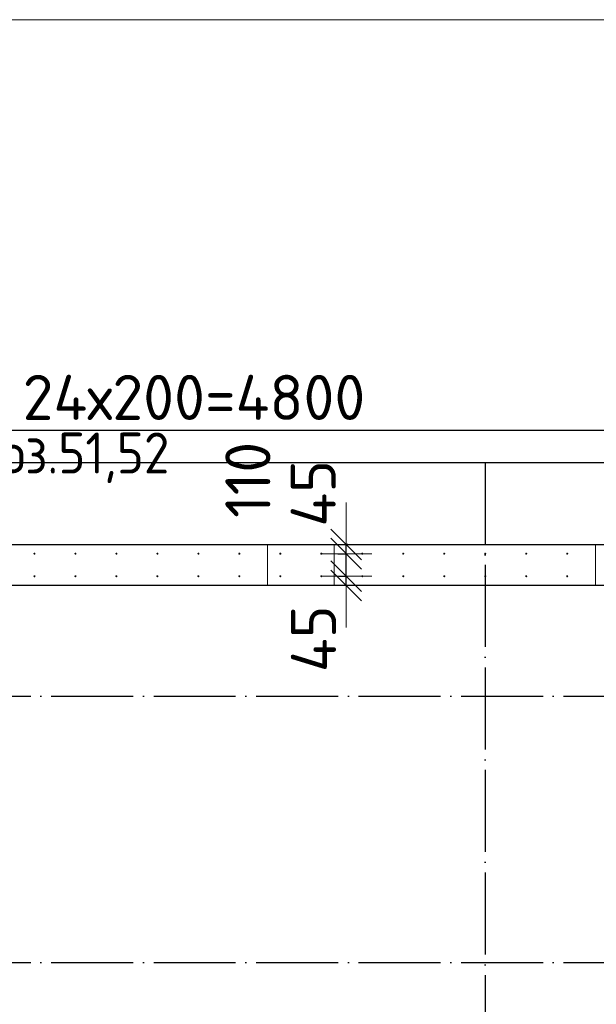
# Model space of a CAD drawing. Header units: millimetres. Extents: x 123094 to 184385, y 26948 to 48500.
# Tile 39 of 104: x 133548 to 136362, y 43697 to 48500. Entities that reach past the tile are written whole.
import ezdxf

# ---------------------------------------------------------------- set-up
doc = ezdxf.new("R2010")
doc.units = ezdxf.units.MM
doc.header["$PDMODE"] = 65
for name, pattern in [('______11', [500, 400, -50, 0, -50]), ('______2', [270, 200, -70]), ('______5', [1100, 800, -100, 100, -100])]:
    doc.linetypes.add(name, pattern=pattern)
for name, color, linetype, lineweight in [('Standard', 7, 'Continuous', 25), ('Арм.стержн. Выпуски', 180, 'Continuous', 35), ('Размерная линия_ общее', 7, 'Continuous', 13), ('Стена_ общее', 7, 'Continuous', 35), ('Фундамент_ общее', 7, 'Continuous', 35)]:
    doc.layers.add(name, color=color, linetype=linetype, lineweight=lineweight)
doc.layers.add('Осевая линия_ общее', color=7, linetype='______5', lineweight=13, true_color=0xa0a0a0)
doc.styles.add('ISOCPEUR', font='ISOCPEUR')
doc.dimstyles.new('DIMSTYLE_3', dxfattribs={"dimtxt": 220, "dimasz": 250, "dimexe": 0, "dimexo": 0, "dimgap": 110, "dimtad": 2, "dimdec": 0, "dimrnd": 5, "dimzin": 12, "dimdsep": 46, "dimtxsty": 'ISOCPEUR', "dimblk1": 'ALL_ML_STRICH', "dimblk2": 'ALL_ML_STRICH', "dimsah": 1, "dimcen": 0, "dimclrd": 7, "dimclre": 256, "dimclrt": 7, "dimadec": 0, "dimazin": 0, "dimtfac": 1, "dimtdec": 0, "dimtix": 1, "dimtmove": 2, "dimatfit": 3, "dimfxl": 0, "dimtzin": 0, "dimlwd": 0, "dimlwe": -3, "dimarcsym": 0})
doc.dimstyles.new('DIMSTYLE_5', dxfattribs={"dimtxt": 220, "dimasz": 250, "dimexe": 0, "dimexo": 0, "dimgap": 110, "dimtad": 2, "dimdec": 0, "dimrnd": 5, "dimzin": 12, "dimdsep": 46, "dimtxsty": 'ISOCPEUR', "dimblk1": 'ALL_ML_STRICH', "dimblk2": 'ALL_ML_STRICH', "dimsah": 1, "dimcen": 0, "dimclrd": 7, "dimclre": 256, "dimclrt": 7, "dimadec": 0, "dimazin": 0, "dimtfac": 1, "dimtdec": 0, "dimtix": 1, "dimtmove": 2, "dimatfit": 3, "dimfxl": 0, "dimtvp": 1.2, "dimtzin": 0, "dimlwd": 0, "dimlwe": -3, "dimarcsym": 0})

# ---------------------------------------------------------------- blocks, each defined once
blk = doc.blocks.new('ALL_ML_STRICH')
at = {"color": 0, "linetype": 'ByBlock', "lineweight": -2}
for p, q in [((0, -0.5), (0, 0.5)), ((-0.3, -0.3), (0.3, 0.3)), ((-1, 0), (0.5, 0))]:
    blk.add_line(p, q, dxfattribs=at)
blk = doc.blocks.new('*D99')
at = {"layer": 'DEFPOINTS', "color": 7, "linetype": 'Continuous', "lineweight": 13, "transparency": 33554687}
for p in [(135086, 45785), (135141.4, 45740), (135180.7, 45740)]:
    blk.add_point(p, dxfattribs=at)
at = {"layer": 'Размерная линия_ общее', "color": 253, "linetype": 'Continuous', "lineweight": -2, "true_color": 0xa0a0a0, "transparency": 33554687}
for p, q in [((135106, 45785), (135141.4, 45785)), ((135160.7, 45740), (135141.4, 45740))]:
    blk.add_line(p, q, dxfattribs=at)
at = {"layer": 'Размерная линия_ общее', "color": 7, "linetype": 'Continuous', "lineweight": -2, "transparency": 33554687}
blk.add_line((135141.4, 45740), (135141.4, 45785), dxfattribs=at)
at = {"layer": 'Размерная линия_ общее', "color": 7, "linetype": 'Continuous', "lineweight": 13, "transparency": 33554687, "xscale": 250, "yscale": 250, "zscale": 250}
for p, rotation in [((135141.4, 45740), 270), ((135141.4, 45785), 90)]:
    blk.add_blockref('ALL_ML_STRICH', p, dxfattribs=dict(at, rotation=rotation))
at = {"layer": 'Размерная линия_ общее', "color": 7, "linetype": 'Continuous', "lineweight": 13, "transparency": 33554687, "insert": (134981.9, 45479.6), "char_height": 220, "width": 440, "attachment_point": 5, "rotation": 90, "style": 'ISOCPEUR'}
blk.add_mtext('\\A1;{45}', dxfattribs=at)
blk = doc.blocks.new('*D100')
at = {"layer": 'DEFPOINTS', "color": 7, "linetype": 'Continuous', "lineweight": 13, "transparency": 33554687}
for p in [(135081, 45895), (135086, 45785), (135141.4, 45785)]:
    blk.add_point(p, dxfattribs=at)
at = {"layer": 'Размерная линия_ общее', "color": 253, "linetype": 'Continuous', "lineweight": -2, "true_color": 0xa0a0a0, "transparency": 33554687}
for p, q in [((135101, 45895), (135141.4, 45895)), ((135106, 45785), (135141.4, 45785))]:
    blk.add_line(p, q, dxfattribs=at)
at = {"layer": 'Размерная линия_ общее', "color": 7, "linetype": 'Continuous', "lineweight": -2, "transparency": 33554687}
blk.add_line((135141.4, 45785), (135141.4, 45895), dxfattribs=at)
at = {"layer": 'Размерная линия_ общее', "color": 7, "linetype": 'Continuous', "lineweight": 13, "transparency": 33554687, "xscale": 250, "yscale": 250, "zscale": 250}
for p, rotation in [((135141.4, 45785), 270), ((135141.4, 45895), 90)]:
    blk.add_blockref('ALL_ML_STRICH', p, dxfattribs=dict(at, rotation=rotation))
at = {"layer": 'Размерная линия_ общее', "color": 7, "linetype": 'Continuous', "lineweight": 13, "transparency": 33554687, "insert": (134661.5, 46255.2), "char_height": 220, "width": 660, "attachment_point": 5, "rotation": 90, "style": 'ISOCPEUR'}
blk.add_mtext('\\A1;{110}', dxfattribs=at)
blk = doc.blocks.new('*D101')
at = {"layer": 'DEFPOINTS', "color": 7, "linetype": 'Continuous', "lineweight": 13, "transparency": 33554687}
for p in [(135169.9, 45940), (135081, 45895), (135141.4, 45895)]:
    blk.add_point(p, dxfattribs=at)
at = {"layer": 'Размерная линия_ общее', "color": 253, "linetype": 'Continuous', "lineweight": -2, "true_color": 0xa0a0a0, "transparency": 33554687}
for p, q in [((135149.9, 45940), (135141.4, 45940)), ((135101, 45895), (135141.4, 45895))]:
    blk.add_line(p, q, dxfattribs=at)
at = {"layer": 'Размерная линия_ общее', "color": 7, "linetype": 'Continuous', "lineweight": -2, "transparency": 33554687}
blk.add_line((135141.4, 45895), (135141.4, 45940), dxfattribs=at)
at = {"layer": 'Размерная линия_ общее', "color": 7, "linetype": 'Continuous', "lineweight": 13, "transparency": 33554687, "xscale": 250, "yscale": 250, "zscale": 250}
for p, rotation in [((135141.4, 45895), 270), ((135141.4, 45940), 90)]:
    blk.add_blockref('ALL_ML_STRICH', p, dxfattribs=dict(at, rotation=rotation))
at = {"layer": 'Размерная линия_ общее', "color": 7, "linetype": 'Continuous', "lineweight": 13, "transparency": 33554687, "insert": (134980.2, 46189.4), "char_height": 220, "width": 440, "attachment_point": 5, "rotation": 90, "style": 'ISOCPEUR'}
blk.add_mtext('\\A1;{45}', dxfattribs=at)
blk = doc.blocks.new('*D330')
at = {"layer": 'DEFPOINTS', "color": 7, "linetype": 'Continuous', "lineweight": 13, "transparency": 33554687}
for p in [(132020, 46497.3), (132020, 45895), (136820, 45895)]:
    blk.add_point(p, dxfattribs=at)
at = {"layer": 'Размерная линия_ общее', "color": 253, "linetype": 'Continuous', "lineweight": -2, "true_color": 0xa0a0a0, "transparency": 33554687}
for p, q in [((132020, 45915), (132020, 46497.3)), ((136820, 45915), (136820, 46497.3))]:
    blk.add_line(p, q, dxfattribs=at)
at = {"layer": 'Размерная линия_ общее', "color": 7, "linetype": 'Continuous', "lineweight": -2, "transparency": 33554687}
blk.add_line((132020, 46497.3), (136820, 46497.3), dxfattribs=at)
at = {"layer": 'Размерная линия_ общее', "color": 7, "linetype": 'Continuous', "lineweight": 13, "transparency": 33554687, "xscale": 250, "yscale": 250, "zscale": 250, "rotation": 180}
blk.add_blockref('ALL_ML_STRICH', (132020, 46497.3), dxfattribs=at)
at = {"layer": 'Размерная линия_ общее', "color": 7, "linetype": 'Continuous', "lineweight": 13, "transparency": 33554687, "xscale": 250, "yscale": 250, "zscale": 250}
blk.add_blockref('ALL_ML_STRICH', (136820, 46497.3), dxfattribs=at)
at = {"layer": 'Размерная линия_ общее', "color": 7, "linetype": 'Continuous', "lineweight": 13, "transparency": 33554687, "insert": (133562, 46767.3), "char_height": 220, "width": 11, "attachment_point": 1, "line_spacing_factor": 0.60241, "style": 'ISOCPEUR'}
blk.add_mtext('24х200=4800', dxfattribs=at)

msp = doc.modelspace()

# ---------------------------------------------------------------- hatches: boundary and pattern name
at = {"layer": 'Арм.стержн. Выпуски', "linetype": 'Continuous', "lineweight": 35, "transparency": 33554687}
for points in [[(133625, 45895), (133624.6, 45896.9), (133623.5, 45898.5), (133621.9, 45899.6), (133620, 45900), (133618.1, 45899.6), (133616.5, 45898.5), (133615.4, 45896.9), (133615, 45895), (133615.4, 45893.1), (133616.5, 45891.5), (133618.1, 45890.4), (133620, 45890), (133621.9, 45890.4), (133623.5, 45891.5), (133624.6, 45893.1)], [(133825, 45895), (133824.6, 45896.9), (133823.5, 45898.5), (133821.9, 45899.6), (133820, 45900), (133818.1, 45899.6), (133816.5, 45898.5), (133815.4, 45896.9), (133815, 45895), (133815.4, 45893.1), (133816.5, 45891.5), (133818.1, 45890.4), (133820, 45890), (133821.9, 45890.4), (133823.5, 45891.5), (133824.6, 45893.1)], [(134025, 45895), (134024.6, 45896.9), (134023.5, 45898.5), (134021.9, 45899.6), (134020, 45900), (134018.1, 45899.6), (134016.5, 45898.5), (134015.4, 45896.9), (134015, 45895), (134015.4, 45893.1), (134016.5, 45891.5), (134018.1, 45890.4), (134020, 45890), (134021.9, 45890.4), (134023.5, 45891.5), (134024.6, 45893.1)], [(134225, 45895), (134224.6, 45896.9), (134223.5, 45898.5), (134221.9, 45899.6), (134220, 45900), (134218.1, 45899.6), (134216.5, 45898.5), (134215.4, 45896.9), (134215, 45895), (134215.4, 45893.1), (134216.5, 45891.5), (134218.1, 45890.4), (134220, 45890), (134221.9, 45890.4), (134223.5, 45891.5), (134224.6, 45893.1)], [(134425, 45895), (134424.6, 45896.9), (134423.5, 45898.5), (134421.9, 45899.6), (134420, 45900), (134418.1, 45899.6), (134416.5, 45898.5), (134415.4, 45896.9), (134415, 45895), (134415.4, 45893.1), (134416.5, 45891.5), (134418.1, 45890.4), (134420, 45890), (134421.9, 45890.4), (134423.5, 45891.5), (134424.6, 45893.1)], [(134625, 45895), (134624.6, 45896.9), (134623.5, 45898.5), (134621.9, 45899.6), (134620, 45900), (134618.1, 45899.6), (134616.5, 45898.5), (134615.4, 45896.9), (134615, 45895), (134615.4, 45893.1), (134616.5, 45891.5), (134618.1, 45890.4), (134620, 45890), (134621.9, 45890.4), (134623.5, 45891.5), (134624.6, 45893.1)], [(134825, 45895), (134824.6, 45896.9), (134823.5, 45898.5), (134821.9, 45899.6), (134820, 45900), (134818.1, 45899.6), (134816.5, 45898.5), (134815.4, 45896.9), (134815, 45895), (134815.4, 45893.1), (134816.5, 45891.5), (134818.1, 45890.4), (134820, 45890), (134821.9, 45890.4), (134823.5, 45891.5), (134824.6, 45893.1)], [(135025, 45895), (135024.6, 45896.9), (135023.5, 45898.5), (135021.9, 45899.6), (135020, 45900), (135018.1, 45899.6), (135016.5, 45898.5), (135015.4, 45896.9), (135015, 45895), (135015.4, 45893.1), (135016.5, 45891.5), (135018.1, 45890.4), (135020, 45890), (135021.9, 45890.4), (135023.5, 45891.5), (135024.6, 45893.1)], [(135225, 45895), (135224.6, 45896.9), (135223.5, 45898.5), (135221.9, 45899.6), (135220, 45900), (135218.1, 45899.6), (135216.5, 45898.5), (135215.4, 45896.9), (135215, 45895), (135215.4, 45893.1), (135216.5, 45891.5), (135218.1, 45890.4), (135220, 45890), (135221.9, 45890.4), (135223.5, 45891.5), (135224.6, 45893.1)], [(135425, 45895), (135424.6, 45896.9), (135423.5, 45898.5), (135421.9, 45899.6), (135420, 45900), (135418.1, 45899.6), (135416.5, 45898.5), (135415.4, 45896.9), (135415, 45895), (135415.4, 45893.1), (135416.5, 45891.5), (135418.1, 45890.4), (135420, 45890), (135421.9, 45890.4), (135423.5, 45891.5), (135424.6, 45893.1)], [(135625, 45895), (135624.6, 45896.9), (135623.5, 45898.5), (135621.9, 45899.6), (135620, 45900), (135618.1, 45899.6), (135616.5, 45898.5), (135615.4, 45896.9), (135615, 45895), (135615.4, 45893.1), (135616.5, 45891.5), (135618.1, 45890.4), (135620, 45890), (135621.9, 45890.4), (135623.5, 45891.5), (135624.6, 45893.1)], [(135825, 45895), (135824.6, 45896.9), (135823.5, 45898.5), (135821.9, 45899.6), (135820, 45900), (135818.1, 45899.6), (135816.5, 45898.5), (135815.4, 45896.9), (135815, 45895), (135815.4, 45893.1), (135816.5, 45891.5), (135818.1, 45890.4), (135820, 45890), (135821.9, 45890.4), (135823.5, 45891.5), (135824.6, 45893.1)], [(136025, 45895), (136024.6, 45896.9), (136023.5, 45898.5), (136021.9, 45899.6), (136020, 45900), (136018.1, 45899.6), (136016.5, 45898.5), (136015.4, 45896.9), (136015, 45895), (136015.4, 45893.1), (136016.5, 45891.5), (136018.1, 45890.4), (136020, 45890), (136021.9, 45890.4), (136023.5, 45891.5), (136024.6, 45893.1)], [(136225, 45895), (136224.6, 45896.9), (136223.5, 45898.5), (136221.9, 45899.6), (136220, 45900), (136218.1, 45899.6), (136216.5, 45898.5), (136215.4, 45896.9), (136215, 45895), (136215.4, 45893.1), (136216.5, 45891.5), (136218.1, 45890.4), (136220, 45890), (136221.9, 45890.4), (136223.5, 45891.5), (136224.6, 45893.1)], [(133625, 45785), (133624.6, 45786.9), (133623.5, 45788.5), (133621.9, 45789.6), (133620, 45790), (133618.1, 45789.6), (133616.5, 45788.5), (133615.4, 45786.9), (133615, 45785), (133615.4, 45783.1), (133616.5, 45781.5), (133618.1, 45780.4), (133620, 45780), (133621.9, 45780.4), (133623.5, 45781.5), (133624.6, 45783.1)], [(133825, 45785), (133824.6, 45786.9), (133823.5, 45788.5), (133821.9, 45789.6), (133820, 45790), (133818.1, 45789.6), (133816.5, 45788.5), (133815.4, 45786.9), (133815, 45785), (133815.4, 45783.1), (133816.5, 45781.5), (133818.1, 45780.4), (133820, 45780), (133821.9, 45780.4), (133823.5, 45781.5), (133824.6, 45783.1)], [(134025, 45785), (134024.6, 45786.9), (134023.5, 45788.5), (134021.9, 45789.6), (134020, 45790), (134018.1, 45789.6), (134016.5, 45788.5), (134015.4, 45786.9), (134015, 45785), (134015.4, 45783.1), (134016.5, 45781.5), (134018.1, 45780.4), (134020, 45780), (134021.9, 45780.4), (134023.5, 45781.5), (134024.6, 45783.1)], [(134225, 45785), (134224.6, 45786.9), (134223.5, 45788.5), (134221.9, 45789.6), (134220, 45790), (134218.1, 45789.6), (134216.5, 45788.5), (134215.4, 45786.9), (134215, 45785), (134215.4, 45783.1), (134216.5, 45781.5), (134218.1, 45780.4), (134220, 45780), (134221.9, 45780.4), (134223.5, 45781.5), (134224.6, 45783.1)], [(134425, 45785), (134424.6, 45786.9), (134423.5, 45788.5), (134421.9, 45789.6), (134420, 45790), (134418.1, 45789.6), (134416.5, 45788.5), (134415.4, 45786.9), (134415, 45785), (134415.4, 45783.1), (134416.5, 45781.5), (134418.1, 45780.4), (134420, 45780), (134421.9, 45780.4), (134423.5, 45781.5), (134424.6, 45783.1)], [(134625, 45785), (134624.6, 45786.9), (134623.5, 45788.5), (134621.9, 45789.6), (134620, 45790), (134618.1, 45789.6), (134616.5, 45788.5), (134615.4, 45786.9), (134615, 45785), (134615.4, 45783.1), (134616.5, 45781.5), (134618.1, 45780.4), (134620, 45780), (134621.9, 45780.4), (134623.5, 45781.5), (134624.6, 45783.1)], [(134825, 45785), (134824.6, 45786.9), (134823.5, 45788.5), (134821.9, 45789.6), (134820, 45790), (134818.1, 45789.6), (134816.5, 45788.5), (134815.4, 45786.9), (134815, 45785), (134815.4, 45783.1), (134816.5, 45781.5), (134818.1, 45780.4), (134820, 45780), (134821.9, 45780.4), (134823.5, 45781.5), (134824.6, 45783.1)], [(135025, 45785), (135024.6, 45786.9), (135023.5, 45788.5), (135021.9, 45789.6), (135020, 45790), (135018.1, 45789.6), (135016.5, 45788.5), (135015.4, 45786.9), (135015, 45785), (135015.4, 45783.1), (135016.5, 45781.5), (135018.1, 45780.4), (135020, 45780), (135021.9, 45780.4), (135023.5, 45781.5), (135024.6, 45783.1)], [(135225, 45785), (135224.6, 45786.9), (135223.5, 45788.5), (135221.9, 45789.6), (135220, 45790), (135218.1, 45789.6), (135216.5, 45788.5), (135215.4, 45786.9), (135215, 45785), (135215.4, 45783.1), (135216.5, 45781.5), (135218.1, 45780.4), (135220, 45780), (135221.9, 45780.4), (135223.5, 45781.5), (135224.6, 45783.1)], [(135425, 45785), (135424.6, 45786.9), (135423.5, 45788.5), (135421.9, 45789.6), (135420, 45790), (135418.1, 45789.6), (135416.5, 45788.5), (135415.4, 45786.9), (135415, 45785), (135415.4, 45783.1), (135416.5, 45781.5), (135418.1, 45780.4), (135420, 45780), (135421.9, 45780.4), (135423.5, 45781.5), (135424.6, 45783.1)], [(135625, 45785), (135624.6, 45786.9), (135623.5, 45788.5), (135621.9, 45789.6), (135620, 45790), (135618.1, 45789.6), (135616.5, 45788.5), (135615.4, 45786.9), (135615, 45785), (135615.4, 45783.1), (135616.5, 45781.5), (135618.1, 45780.4), (135620, 45780), (135621.9, 45780.4), (135623.5, 45781.5), (135624.6, 45783.1)], [(135825, 45785), (135824.6, 45786.9), (135823.5, 45788.5), (135821.9, 45789.6), (135820, 45790), (135818.1, 45789.6), (135816.5, 45788.5), (135815.4, 45786.9), (135815, 45785), (135815.4, 45783.1), (135816.5, 45781.5), (135818.1, 45780.4), (135820, 45780), (135821.9, 45780.4), (135823.5, 45781.5), (135824.6, 45783.1)], [(136025, 45785), (136024.6, 45786.9), (136023.5, 45788.5), (136021.9, 45789.6), (136020, 45790), (136018.1, 45789.6), (136016.5, 45788.5), (136015.4, 45786.9), (136015, 45785), (136015.4, 45783.1), (136016.5, 45781.5), (136018.1, 45780.4), (136020, 45780), (136021.9, 45780.4), (136023.5, 45781.5), (136024.6, 45783.1)], [(136225, 45785), (136224.6, 45786.9), (136223.5, 45788.5), (136221.9, 45789.6), (136220, 45790), (136218.1, 45789.6), (136216.5, 45788.5), (136215.4, 45786.9), (136215, 45785), (136215.4, 45783.1), (136216.5, 45781.5), (136218.1, 45780.4), (136220, 45780), (136221.9, 45780.4), (136223.5, 45781.5), (136224.6, 45783.1)]]:
    msp.add_hatch(color=4, dxfattribs=at).paths.add_polyline_path(points)

# ---------------------------------------------------------------- linework, layer by layer
at = {"layer": 'Standard', "color": 7, "linetype": 'Continuous', "lineweight": 13, "transparency": 33554687}
msp.add_lwpolyline([(125100, 29250), (167980, 29250), (167980, 48500), (125100, 48500), (125100, 29250)], dxfattribs=at)
at = {"layer": 'Осевая линия_ общее', "color": 253, "linetype": '______11', "lineweight": -3, "true_color": 0xa0a0a0, "transparency": 33554687}
for p, q in [((135820, 46340), (135820, 27662.1)), ((125200, 45200), (169325.4, 45200)), ((125200, 43900), (169325.4, 43900))]:
    msp.add_line(p, q, dxfattribs=at)
at = {"layer": 'Стена_ общее', "color": 7, "linetype": 'Continuous', "lineweight": 25, "transparency": 33554687}
for p, q in [((131990, 45940), (136920, 45940)), ((131990, 45940), (136920, 45940)), ((139650, 45740), (131990, 45740)), ((139650, 45740), (131990, 45740))]:
    msp.add_line(p, q, dxfattribs=at)
at = {"layer": 'Стена_ общее', "color": 253, "linetype": '______2', "lineweight": 18, "true_color": 0xababab, "transparency": 33554687}
for p, q in [((134757.5, 45940), (131990, 45940)), ((134757.5, 45940), (131990, 45940)), ((134757.5, 45940), (134757.5, 45740)), ((134757.5, 45940), (134757.5, 45740)), ((135082.5, 45740), (135082.5, 45940)), ((135082.5, 45740), (135082.5, 45940)), ((136357.5, 45940), (136357.5, 45740)), ((136357.5, 45940), (136357.5, 45740)), ((135082.5, 45740), (136357.5, 45740)), ((135082.5, 45740), (136357.5, 45740))]:
    msp.add_line(p, q, dxfattribs=at)
at = {"layer": 'Фундамент_ общее', "color": 7, "lineweight": 25, "transparency": 33554687}
msp.add_line((131990, 46340), (136920, 46340), dxfattribs=at)
at = {"layer": 'Фундамент_ общее', "color": 7, "linetype": 'Continuous', "lineweight": 25, "transparency": 33554687}
msp.add_line((131990, 46340), (136920, 46340), dxfattribs=at)

# ---------------------------------------------------------------- texts
at = {"layer": 'Standard', "color": 7, "linetype": 'Continuous', "lineweight": 13, "transparency": 33554687, "insert": (133317.6, 46239.5), "char_height": 200, "width": 1048.166, "attachment_point": 7, "style": 'ISOCPEUR'}
msp.add_mtext('\\A1;{\\fISOCPEUR|i0|b0;\\H200.000000;\\W0.909091;\\C7;поз.51,52}\\P', dxfattribs=at)

# ---------------------------------------------------------------- dimensions: what is measured, and where the dimension line sits
at = {"layer": 'Размерная линия_ общее', "color": 7, "linetype": 'Continuous', "lineweight": 13, "transparency": 33554687}
dim = msp.add_linear_dim(base=(136820, 46497.3), p1=(132020, 45915), p2=(136820, 45915), text='24х200=4800', dimstyle='DIMSTYLE_3', override={"dimpost": '<>', "dimclrd": 7, "dimclre": 253, "dimclrt": 7, "dimlwd": 0, "dimlwe": 65533}, dxfattribs=at)
dim.commit()
dim.dimension.update_dxf_attribs({"geometry": '*D330', "text_midpoint": (134420, 46607.3), "dimtype": 160})
for base, p1, p2, picture, middle in [((135141.4, 45895), (135106, 45785), (135101, 45895), '*D100', (134661.5, 46255.2)), ((135141.4, 45940), (135101, 45895), (135149.9, 45940), '*D101', (134980.2, 46189.4)), ((135141.4, 45785), (135160.7, 45740), (135106, 45785), '*D99', (134981.9, 45479.6))]:
    dim = msp.add_linear_dim(base=base, p1=p1, p2=p2, angle=90, dimstyle='DIMSTYLE_5', override={"dimpost": '<>', "dimclrd": 7, "dimclre": 253, "dimclrt": 7, "dimlwd": 0, "dimlwe": 65533}, dxfattribs=at)
    dim.commit()
    dim.dimension.update_dxf_attribs({"geometry": picture, "text_midpoint": middle, "dimtype": 160})

doc.saveas('drawing.dxf')
